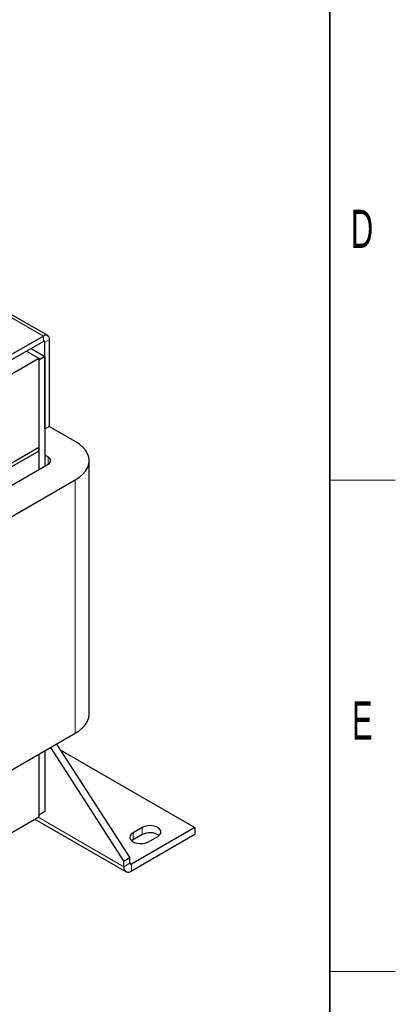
# Model space of a CAD drawing. Header units: millimetres. Extents: x 5 to 418, y 2 to 292.
# Tile 43 of 46: x 380 to 414, y 54 to 144. Entities that reach past the tile are written whole.
import ezdxf

# ---------------------------------------------------------------- set-up
doc = ezdxf.new("R2010")
doc.units = ezdxf.units.MM
doc.layers.add('SLD-0', color=7, linetype='Continuous')
doc.styles.add('SLDTEXTSTYLE0', font='TXT', dxfattribs={"width": 0.605})

msp = doc.modelspace()

# ---------------------------------------------------------------- linework, layer by layer
at = {"color": 7, "linetype": 'Continuous', "lineweight": 25}
for p, q in [((382.1995, 115.478), (378.2155, 117.778)), ((381.7995, 115.4384), (375.2942, 111.6829)), ((381.7995, 114.9485), (375.2942, 111.193)), ((381.941, 106.9464), (381.941, 114.8668)), ((382.3652, 107.1913), (382.3652, 115.1118)), ((380.2437, 114.0503), (381.3753, 113.3971)), ((380.668, 114.2953), (381.941, 113.5604)), ((371.0091, 107.4128), (381.3753, 113.3971)), ((381.941, 113.5604), (381.3753, 113.2338)), ((381.3753, 113.3971), (381.3753, 105.2317)), ((381.3753, 113.2338), (381.3753, 103.1986)), ((381.941, 113.5604), (381.941, 103.5252)), ((381.941, 106.9464), (382.3652, 107.1913)), ((384.7199, 105.7826), (382.3224, 107.1666)), ((381.3753, 105.2317), (371.0091, 99.2474)), ((381.3753, 104.9051), (371.0091, 98.9208)), ((381.3753, 104.9051), (381.3753, 105.2317)), ((381.3753, 104.9051), (381.3753, 103.1986)), ((371.4051, 97.443), (382.238, 103.6966)), ((382.238, 104.3498), (381.941, 104.5212)), ((385.9823, 80.8334), (385.9823, 104.0232)), ((373.887, 96.0102), (384.7199, 102.2638)), ((373.887, 72.8204), (384.7199, 79.0741)), ((382.4395, 77.7576), (389.1535, 67.3448)), ((383.0052, 78.0842), (389.7191, 67.6714)), ((383.3465, 77.5549), (395.6588, 70.4471)), ((381.3753, 77.1433), (381.3753, 71.5902)), ((381.3753, 77.1433), (381.3753, 71.4269)), ((381.941, 77.4698), (381.941, 71.9168)), ((373.6279, 66.9545), (381.3753, 71.4269)), ((381.0115, 71.2169), (389.3606, 66.3971)), ((381.941, 71.9168), (381.3753, 71.5902)), ((395.6588, 70.4471), (389.8606, 67.0998)), ((390.8505, 70.4471), (390.002, 69.9572)), ((395.6588, 70.4471), (395.6588, 69.7938)), ((395.6588, 69.7938), (389.8606, 66.4466)), ((390.8505, 69.7938), (390.002, 69.304)), ((391.4162, 69.1408), (392.2647, 69.6307)), ((390.002, 69.304), (389.8845, 69.2224)), ((389.7191, 67.6714), (389.1535, 67.3448)), ((389.7191, 67.1815), (389.7191, 67.6714)), ((389.1535, 66.8549), (389.1535, 67.3448))]:
    msp.add_line(p, q, dxfattribs=at)
at = {"color": 7, "linetype": 'Continuous', "lineweight": 18}
for p, q in [((378.6841, 117.2369), (381.7995, 115.4384)), ((381.7995, 114.9485), (381.7995, 115.4384)), ((381.7995, 114.9485), (381.941, 114.8668)), ((382.3652, 115.1118), (381.941, 114.8668)), ((382.238, 104.3498), (382.238, 103.6966)), ((384.7199, 102.2638), (384.7199, 79.0741)), ((381.3045, 71.386), (389.1535, 66.8549)), ((390.8505, 70.4471), (390.8505, 69.7938)), ((390.002, 69.9572), (390.002, 69.304)), ((389.1535, 66.8549), (389.7191, 67.1815)), ((389.7191, 67.1814), (389.8606, 67.0998)), ((389.8606, 67.0998), (389.8606, 66.4466))]:
    msp.add_line(p, q, dxfattribs=at)
at = {"color": 7, "linetype": 'Continuous', "lineweight": 25, "flags": 128}
for points in [[(384.7199, 102.2638), (385.0916, 102.5085), (385.4048, 102.7791), (385.6542, 103.071), (385.8354, 103.3792), (385.9454, 103.6984), (385.9823, 104.0232), (385.9454, 104.348), (385.8354, 104.6672), (385.6542, 104.9754), (385.4048, 105.2673), (385.0916, 105.5379), (384.7199, 105.7826)], [(384.7199, 79.0741), (385.0916, 79.3188), (385.4048, 79.5894), (385.6542, 79.8813), (385.8354, 80.1895), (385.9454, 80.5087), (385.9823, 80.8334)], [(392.2647, 69.6307), (392.4353, 69.7622), (392.5348, 69.9162), (392.5551, 70.0801), (392.4946, 70.2406), (392.3582, 70.3848), (392.1569, 70.501), (391.9071, 70.5798), (391.629, 70.6147), (391.3451, 70.603), (391.0784, 70.5455), (390.8505, 70.4471)], [(390.002, 69.9572), (389.8314, 69.8257), (389.7319, 69.6717), (389.7116, 69.5078), (389.7721, 69.3473), (389.9086, 69.2031), (390.1098, 69.0869), (390.3596, 69.0081), (390.6378, 68.9732), (390.9217, 68.9849), (391.1883, 69.0424), (391.4162, 69.1408)]]:
    msp.add_lwpolyline(points, dxfattribs=at)
at = {"color": 7, "linetype": 'Continuous', "lineweight": 25}
for centre, radius, start, end in [((382.0204, 115.1677), 0.3494, 350.785963, 129.203285), ((381.8548, 114.8808), 0.0873, 350.785963, 129.203285), ((382.114, 104.0232), 0.3493, 290.783421, 69.216579), ((391.5502, 68.5108), 1.4614, 55.297885, 118.60389), ((389.5845, 66.785), 0.4367, 170.785963, 309.203285), ((389.8054, 67.1675), 0.0873, 170.785963, 309.203285)]:
    msp.add_arc(centre, radius, start, end, dxfattribs=at)
at = {"layer": 'SLD-0', "lineweight": 35}
msp.add_line((408, 12), (408, 282.5), dxfattribs=at)
at = {"layer": 'SLD-0', "lineweight": 18}
for p, q in [((408, 102.25), (414, 102.25)), ((408, 57.25), (414, 57.25))]:
    msp.add_line(p, q, dxfattribs=at)

# ---------------------------------------------------------------- texts
at = {"layer": 'SLD-0', "char_height": 3.5, "attachment_point": 2, "style": 'SLDTEXTSTYLE0'}
for s, insert in [('D', (410.9597, 127.0011)), ('E', (410.9816, 82.0011))]:
    msp.add_mtext(s, dxfattribs=dict(at, insert=insert))

doc.saveas('drawing.dxf')
